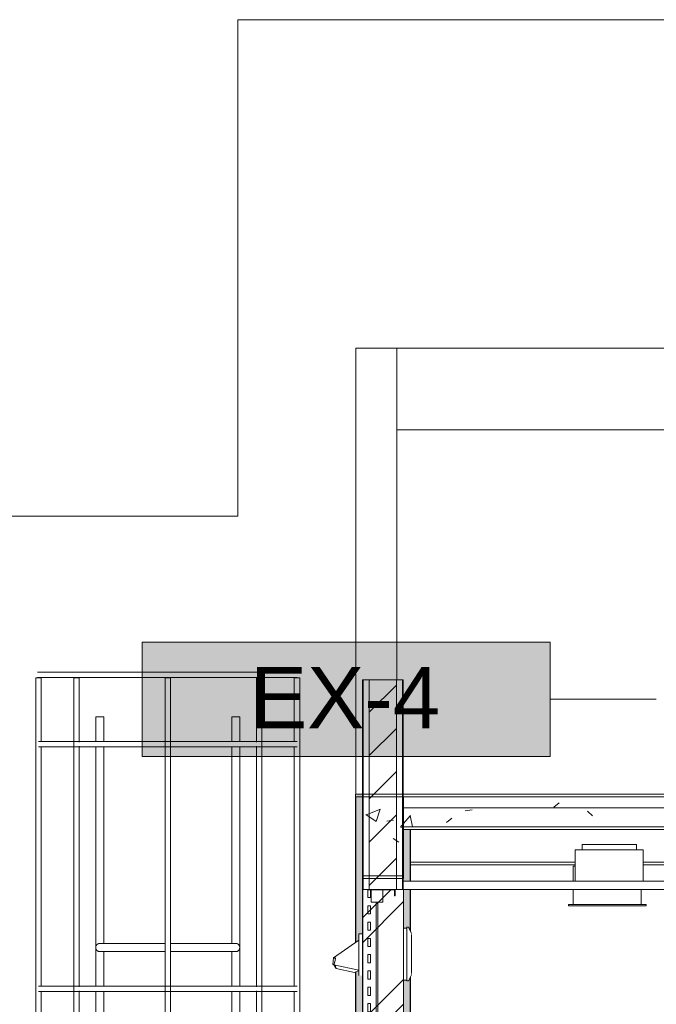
# Model space of a CAD drawing. Header units: metres. Extents: x 3.7 to 90.5, y -1.7 to 14.3.
# Tile 110 of 256: x 31.1 to 33.4, y 8.1 to 11.7. Entities that reach past the tile are written whole.
import ezdxf

# ---------------------------------------------------------------- set-up
doc = ezdxf.new("R2010")
doc.units = ezdxf.units.M
for name, color, linetype, lineweight in [('A-CLNG', 7, 'Continuous', 18), ('A-COLS', 7, 'Continuous', 18), ('A-FLOR', 7, 'Continuous', 18), ('A-FLOR-PATT', 7, 'Continuous', 18), ('A-GLAZ', 7, 'Continuous', 18), ('A-WALL', 7, 'Continuous', 18), ('A-WALL-PATT', 7, 'Continuous', 18), ('E-LITE-EQPM', 7, 'Continuous', 18), ('M-EQPM', 7, 'Continuous', 18), ('S-BEAM', 7, 'Continuous', 18), ('S-COLS', 7, 'Continuous', 18)]:
    doc.layers.add(name, color=color, linetype=linetype, lineweight=lineweight)
doc.layers.add('M-EQPM-IDEN', color=1, linetype='Continuous', lineweight=9, true_color=0xff0000)
doc.styles.add('Arial_1', font='arial.ttf', dxfattribs={"height": 0.225})
pattern_1 = [(50, (22.355, 98.755), (0.5465545, -0.047815), [0.05715, -0.62865]), (355, (22.355, 98.755), (-0.1057276, 0.573166), [0.04572, -0.50292]), (100.451, (22.401, 98.751), (0.4408277, 0.525349), [0.04857, -0.53427]), (46.184, (22.355, 98.907), (0.8132374, -0.126129), [0.08572, -0.94297]), (96.636, (22.423, 98.897), (0.712212, 0.742287), [0.07286, -0.80141]), (351.184, (22.355, 98.907), (0.712217, 0.742274), [0.06858, -0.75438]), (21, (22.431, 98.869), (0.4548461, -0.306795), [0.05715, -0.62865]), (326, (22.431, 98.869), (0.185405, 0.55256), [0.04572, -0.50292]), (71.451, (22.469, 98.844), (0.640251, 0.2457632), [0.04857, -0.53427]), (37.5, (22.355, 98.755), (0.00926095, 0.2536672), [0.02515, -0.47168, 0.02515, -0.48539, -0.50482]), (37.5, (22.355, 98.755), (0.00926095, 0.2536672), [-1.007, 0.02515, -0.47968]), (7.5, (22.355, 98.755), (0.2004558, 0.30054595), [0.02515, -0.26594, 0.02515, -0.46025, -0.1924]), (7.5, (22.355, 98.755), (0.2004558, 0.30054595), [-0.77648, 0.02515, -0.16726]), (327.5, (22.185, 98.755), (0.40676816, -0.0171882), [0.02515, -0.16535, 0.02515, -0.56921, -0.78867]), (327.5, (22.185, 98.755), (0.40676816, -0.0171882), [-0.78486, 0.02515, -0.76352]), (317.5, (22.109, 98.755), (0.4443832, 0.0762794), [0.02515, -0.2225, 0.02515, -0.36957, -0.56007]), (317.5, (22.109, 98.755), (0.4443832, 0.0762794), [-0.64237, 0.02515, -0.53492])]

# ---------------------------------------------------------------- blocks, each defined once
blk = doc.blocks.new('CBasculante 2_00m com grade2 - J7 basculante 2_00 x 0_50 banheiro-7181105-Corte 1')
at = {"layer": 'A-GLAZ'}
for p, q in [((32.3923, 8.54), (32.3823, 8.54)), ((32.3823, 8.54), (32.3823, 8.538)), ((32.3923, 8.54), (32.3823, 8.54)), ((32.3823, 8.54), (32.3823, 8.51)), ((32.3823, 8.538), (32.3923, 8.538)), ((32.3823, 8.51), (32.3923, 8.51)), ((32.3923, 8.538), (32.3923, 8.54)), ((32.4823, 8.54), (32.3923, 8.54)), ((32.3923, 8.54), (32.3923, 8.516)), ((32.3923, 8.51), (32.3923, 8.54)), ((32.3923, 8.516), (32.3943, 8.516)), ((32.3943, 8.538), (32.3943, 8.493)), ((32.4373, 8.538), (32.3943, 8.538)), ((32.3943, 8.516), (32.3943, 8.538)), ((32.3943, 8.538), (32.4803, 8.538)), ((32.4373, 8.493), (32.4373, 8.538)), ((32.4803, 8.538), (32.4803, 8.516)), ((32.4803, 8.516), (32.4823, 8.516)), ((32.4823, 8.516), (32.4823, 8.54)), ((32.3923, 8.48), (32.3823, 8.48)), ((32.3823, 8.48), (32.3823, 8.45)), ((32.3923, 8.45), (32.3923, 8.48)), ((32.3943, 8.493), (32.4373, 8.493)), ((32.4188, 8.493), (32.4128, 8.493)), ((32.4128, 8.493), (32.4128, 8.087)), ((32.4188, 8.087), (32.4188, 8.493)), ((32.3823, 8.45), (32.3923, 8.45)), ((32.3923, 8.42), (32.3823, 8.42)), ((32.3823, 8.42), (32.3823, 8.39)), ((32.3923, 8.39), (32.3923, 8.42)), ((32.3823, 8.39), (32.3923, 8.39)), ((32.3923, 8.36), (32.3823, 8.36)), ((32.3823, 8.36), (32.3823, 8.33)), ((32.3823, 8.33), (32.3923, 8.33)), ((32.3923, 8.33), (32.3923, 8.36)), ((32.3923, 8.3), (32.3823, 8.3)), ((32.3823, 8.3), (32.3823, 8.27)), ((32.3923, 8.27), (32.3923, 8.3)), ((32.3823, 8.27), (32.3923, 8.27)), ((32.3923, 8.24), (32.3823, 8.24)), ((32.3823, 8.24), (32.3823, 8.21)), ((32.3923, 8.21), (32.3923, 8.24)), ((32.3823, 8.21), (32.3923, 8.21)), ((32.3923, 8.18), (32.3823, 8.18)), ((32.3823, 8.18), (32.3823, 8.15)), ((32.3823, 8.15), (32.3923, 8.15)), ((32.3923, 8.15), (32.3923, 8.18)), ((32.3923, 8.12), (32.3823, 8.12)), ((32.3823, 8.12), (32.3823, 8.09)), ((32.3923, 8.09), (32.3923, 8.12)), ((32.3823, 8.09), (32.3923, 8.09)), ((32.3943, 8.087), (32.3943, 8.042)), ((32.4373, 8.087), (32.3943, 8.087)), ((32.4128, 8.087), (32.4188, 8.087)), ((32.4373, 8.042), (32.4373, 8.087)), ((32.3923, 8.042), (32.3823, 8.042)), ((32.3823, 8.042), (32.3823, 8.04)), ((32.3823, 8.04), (32.3923, 8.04)), ((32.3943, 8.064), (32.3923, 8.064)), ((32.3923, 8.064), (32.3923, 8.04)), ((32.3923, 8.04), (32.3923, 8.042)), ((32.3923, 8.04), (32.4823, 8.04)), ((32.3943, 8.042), (32.3943, 8.064)), ((32.3943, 8.042), (32.4373, 8.042)), ((32.4803, 8.042), (32.3943, 8.042)), ((32.4823, 8.064), (32.4803, 8.064)), ((32.4803, 8.064), (32.4803, 8.042)), ((32.4823, 8.04), (32.4823, 8.064))]:
    blk.add_line(p, q, dxfattribs=at)
blk = doc.blocks.new('ESCADA MARINHEIRO 90cm - RA13_10m³-2850396-Corte 1')
at = {"layer": 'M-EQPM', "color": 1, "true_color": 0xff0000}
for p, q in [((31.1619, 9.3182), (31.1619, 5.674)), ((31.1719, 9.3182), (31.1619, 9.3182)), ((31.1819, 9.3182), (31.1719, 9.3182)), ((31.1819, 9.0838), (31.1819, 9.3182)), ((31.301, 9.3182), (31.301, 5.674)), ((31.311, 9.3182), (31.301, 9.3182)), ((31.321, 9.3182), (31.311, 9.3182)), ((31.321, 9.0813), (31.321, 9.3182)), ((31.6369, 9.3182), (31.6369, 5.674)), ((31.6469, 9.3182), (31.6369, 9.3182)), ((31.6569, 9.3182), (31.6469, 9.3182)), ((31.6569, 5.674), (31.6569, 9.3182)), ((31.9728, 9.3182), (31.9728, 9.0816)), ((31.9828, 9.3182), (31.9728, 9.3182)), ((31.9928, 9.3182), (31.9828, 9.3182)), ((31.9928, 5.674), (31.9928, 9.3182)), ((32.1119, 9.3182), (32.1119, 9.0838)), ((32.1219, 9.3182), (32.1119, 9.3182)), ((32.1319, 9.3182), (32.1219, 9.3182)), ((32.1319, 5.674), (32.1319, 9.3182)), ((31.3819, 9.174), (31.3819, 9.0831)), ((31.3969, 9.174), (31.3819, 9.174)), ((31.4119, 9.174), (31.3969, 9.174)), ((31.4119, 9.0837), (31.4119, 9.174)), ((31.8819, 9.174), (31.8819, 9.083)), ((31.8969, 9.174), (31.8819, 9.174)), ((31.9119, 9.174), (31.8969, 9.174)), ((31.9119, 9.0836), (31.9119, 9.174)), ((31.1819, 8.1838), (31.1819, 9.0641)), ((31.321, 8.1813), (31.321, 9.0666)), ((31.3819, 9.0642), (31.3819, 8.1831)), ((31.4119, 8.3412), (31.4119, 9.064)), ((31.8819, 9.0643), (31.8819, 8.3412)), ((31.9119, 8.1836), (31.9119, 9.0645)), ((31.9728, 9.0666), (31.9728, 8.1816)), ((32.1119, 9.0641), (32.1119, 8.1838)), ((31.637, 8.3412), (31.3969, 8.3412)), ((31.8969, 8.3412), (31.6569, 8.3412)), ((31.3969, 8.3112), (31.637, 8.3112)), ((31.4119, 8.1837), (31.4119, 8.3112)), ((31.6569, 8.3112), (31.8969, 8.3112)), ((31.8819, 8.3113), (31.8819, 8.183)), ((31.1819, 7.2838), (31.1819, 8.1641)), ((31.321, 7.2813), (31.321, 8.1666)), ((31.3819, 8.1642), (31.3819, 7.2831)), ((31.4119, 8.0412), (31.4119, 8.164)), ((31.8819, 8.1643), (31.8819, 8.0412)), ((31.9119, 7.2836), (31.9119, 8.1645)), ((31.9728, 8.1666), (31.9728, 7.2816)), ((32.1119, 8.1641), (32.1119, 7.2838))]:
    blk.add_line(p, q, dxfattribs=at)
at = {"layer": 'M-EQPM', "color": 1, "true_color": 0xff0000, "flags": 128}
for points in [[(32.1202, 9.3387), (32.1198, 9.3387), (32.1187, 9.3387), (32.1168, 9.3387), (32.1141, 9.3387), (32.1107, 9.3387), (32.1066, 9.3387), (32.1017, 9.3387), (32.0961, 9.3387), (32.0898, 9.3387), (32.0827, 9.3387), (32.075, 9.3387), (32.0665, 9.3387), (32.0574, 9.3387), (32.0477, 9.3387), (32.0373, 9.3387), (32.0262, 9.3387), (32.0146, 9.3387), (32.0023, 9.3387), (31.9895, 9.3387), (31.9762, 9.3387), (31.9623, 9.3387), (31.9479, 9.3387), (31.933, 9.3387), (31.9176, 9.3387), (31.9019, 9.3387), (31.8857, 9.3387), (31.8691, 9.3387), (31.8522, 9.3387), (31.8349, 9.3387), (31.8173, 9.3387), (31.7995, 9.3387), (31.7814, 9.3387), (31.7631, 9.3387), (31.7446, 9.3387), (31.726, 9.3387), (31.7072, 9.3387), (31.6883, 9.3387), (31.6693, 9.3387), (31.6503, 9.3387), (31.6313, 9.3387), (31.6124, 9.3387), (31.5934, 9.3387), (31.5746, 9.3387), (31.5559, 9.3387), (31.5373, 9.3387), (31.5189, 9.3387), (31.5007, 9.3387), (31.4827, 9.3387), (31.465, 9.3387), (31.4475, 9.3387), (31.4304, 9.3387), (31.4137, 9.3387), (31.3973, 9.3387), (31.3813, 9.3387), (31.3657, 9.3387), (31.3505, 9.3387), (31.3359, 9.3387), (31.3217, 9.3387), (31.3081, 9.3387), (31.295, 9.3387), (31.2824, 9.3387), (31.2704, 9.3387), (31.2591, 9.3387), (31.2483, 9.3387), (31.2382, 9.3387), (31.2287, 9.3387), (31.2199, 9.3387), (31.2118, 9.3387), (31.2044, 9.3387), (31.1977, 9.3387), (31.1917, 9.3387), (31.1864, 9.3387), (31.1818, 9.3387), (31.178, 9.3387), (31.175, 9.3387), (31.1727, 9.3387), (31.1711, 9.3387), (31.1703, 9.3387), (31.1702, 9.3387)], [(31.1702, 9.3187), (31.1706, 9.3187), (31.1717, 9.3187), (31.1736, 9.3187), (31.1763, 9.3187), (31.1797, 9.3187), (31.1838, 9.3187), (31.1887, 9.3187), (31.1943, 9.3187), (31.2007, 9.3187), (31.2077, 9.3187), (31.2155, 9.3187), (31.2239, 9.3187), (31.233, 9.3187), (31.2428, 9.3187), (31.2532, 9.3187), (31.2642, 9.3187), (31.2759, 9.3187), (31.2881, 9.3187), (31.3009, 9.3187), (31.3143, 9.3187), (31.3282, 9.3187), (31.3426, 9.3187), (31.3575, 9.3187), (31.3728, 9.3187), (31.3886, 9.3187), (31.4048, 9.3187), (31.4213, 9.3187), (31.4383, 9.3187), (31.4555, 9.3187), (31.4731, 9.3187), (31.4909, 9.3187), (31.509, 9.3187), (31.5273, 9.3187), (31.5458, 9.3187), (31.5645, 9.3187), (31.5833, 9.3187), (31.6021, 9.3187), (31.6211, 9.3187), (31.6401, 9.3187), (31.6591, 9.3187), (31.6781, 9.3187), (31.697, 9.3187), (31.7158, 9.3187), (31.7346, 9.3187), (31.7531, 9.3187), (31.7715, 9.3187), (31.7898, 9.3187), (31.8077, 9.3187), (31.8255, 9.3187), (31.8429, 9.3187), (31.86, 9.3187), (31.8768, 9.3187), (31.8932, 9.3187), (31.9092, 9.3187), (31.9248, 9.3187), (31.9399, 9.3187), (31.9546, 9.3187), (31.9687, 9.3187), (31.9824, 9.3187), (31.9955, 9.3187), (32.008, 9.3187), (32.02, 9.3187), (32.0314, 9.3187), (32.0421, 9.3187), (32.0522, 9.3187), (32.0617, 9.3187), (32.0705, 9.3187), (32.0786, 9.3187), (32.0861, 9.3187), (32.0928, 9.3187), (32.0988, 9.3187), (32.1041, 9.3187), (32.1086, 9.3187), (32.1124, 9.3187), (32.1155, 9.3187), (32.1178, 9.3187), (32.1193, 9.3187), (32.1201, 9.3187), (32.1202, 9.3187)], [(32.1219, 9.084), (32.1215, 9.084), (32.1204, 9.084), (32.1185, 9.084), (32.1158, 9.084), (32.1124, 9.084), (32.1083, 9.084), (32.1034, 9.084), (32.0978, 9.084), (32.0914, 9.084), (32.0844, 9.084), (32.0767, 9.084), (32.0682, 9.084), (32.0591, 9.084), (32.0493, 9.084), (32.0389, 9.084), (32.0279, 9.084), (32.0162, 9.084), (32.004, 9.084), (31.9912, 9.084), (31.9778, 9.084), (31.9639, 9.084), (31.9495, 9.084), (31.9347, 9.084), (31.9193, 9.084), (31.9035, 9.084), (31.8874, 9.084), (31.8708, 9.084), (31.8538, 9.084), (31.8366, 9.084), (31.819, 9.084), (31.8012, 9.084), (31.7831, 9.084), (31.7648, 9.084), (31.7463, 9.084), (31.7276, 9.084), (31.7088, 9.084), (31.69, 9.084), (31.671, 9.084), (31.652, 9.084), (31.633, 9.084), (31.6141, 9.084), (31.5951, 9.084), (31.5763, 9.084), (31.5576, 9.084), (31.539, 9.084), (31.5206, 9.084), (31.5024, 9.084), (31.4844, 9.084), (31.4667, 9.084), (31.4492, 9.084), (31.4321, 9.084), (31.4153, 9.084), (31.3989, 9.084), (31.3829, 9.084), (31.3674, 9.084), (31.3522, 9.084), (31.3376, 9.084), (31.3234, 9.084), (31.3097, 9.084), (31.2966, 9.084), (31.2841, 9.084), (31.2721, 9.084), (31.2607, 9.084), (31.25, 9.084), (31.2399, 9.084), (31.2304, 9.084), (31.2216, 9.084), (31.2135, 9.084), (31.2061, 9.084), (31.1993, 9.084), (31.1933, 9.084), (31.1881, 9.084), (31.1835, 9.084), (31.1797, 9.084), (31.1766, 9.084), (31.1743, 9.084), (31.1728, 9.084), (31.172, 9.084), (31.1719, 9.084)], [(31.1719, 9.064), (31.1723, 9.064), (31.1734, 9.064), (31.1753, 9.064), (31.178, 9.064), (31.1814, 9.064), (31.1855, 9.064), (31.1904, 9.064), (31.196, 9.064), (31.2023, 9.064), (31.2094, 9.064), (31.2171, 9.064), (31.2256, 9.064), (31.2347, 9.064), (31.2444, 9.064), (31.2549, 9.064), (31.2659, 9.064), (31.2775, 9.064), (31.2898, 9.064), (31.3026, 9.064), (31.316, 9.064), (31.3299, 9.064), (31.3442, 9.064), (31.3591, 9.064), (31.3745, 9.064), (31.3903, 9.064), (31.4064, 9.064), (31.423, 9.064), (31.4399, 9.064), (31.4572, 9.064), (31.4748, 9.064), (31.4926, 9.064), (31.5107, 9.064), (31.529, 9.064), (31.5475, 9.064), (31.5662, 9.064), (31.5849, 9.064), (31.6038, 9.064), (31.6228, 9.064), (31.6418, 9.064), (31.6608, 9.064), (31.6797, 9.064), (31.6987, 9.064), (31.7175, 9.064), (31.7362, 9.064), (31.7548, 9.064), (31.7732, 9.064), (31.7914, 9.064), (31.8094, 9.064), (31.8271, 9.064), (31.8446, 9.064), (31.8617, 9.064), (31.8784, 9.064), (31.8948, 9.064), (31.9109, 9.064), (31.9264, 9.064), (31.9416, 9.064), (31.9562, 9.064), (31.9704, 9.064), (31.984, 9.064), (31.9972, 9.064), (32.0097, 9.064), (32.0217, 9.064), (32.033, 9.064), (32.0438, 9.064), (32.0539, 9.064), (32.0634, 9.064), (32.0722, 9.064), (32.0803, 9.064), (32.0877, 9.064), (32.0945, 9.064), (32.1005, 9.064), (32.1057, 9.064), (32.1103, 9.064), (32.1141, 9.064), (32.1171, 9.064), (32.1194, 9.064), (32.121, 9.064), (32.1218, 9.064), (32.1219, 9.064)], [(32.1219, 8.184), (32.1215, 8.184), (32.1204, 8.184), (32.1185, 8.184), (32.1158, 8.184), (32.1124, 8.184), (32.1083, 8.184), (32.1034, 8.184), (32.0978, 8.184), (32.0914, 8.184), (32.0844, 8.184), (32.0767, 8.184), (32.0682, 8.184), (32.0591, 8.184), (32.0493, 8.184), (32.0389, 8.184), (32.0279, 8.184), (32.0162, 8.184), (32.004, 8.184), (31.9912, 8.184), (31.9778, 8.184), (31.9639, 8.184), (31.9495, 8.184), (31.9347, 8.184), (31.9193, 8.184), (31.9035, 8.184), (31.8874, 8.184), (31.8708, 8.184), (31.8538, 8.184), (31.8366, 8.184), (31.819, 8.184), (31.8012, 8.184), (31.7831, 8.184), (31.7648, 8.184), (31.7463, 8.184), (31.7276, 8.184), (31.7088, 8.184), (31.69, 8.184), (31.671, 8.184), (31.652, 8.184), (31.633, 8.184), (31.6141, 8.184), (31.5951, 8.184), (31.5763, 8.184), (31.5576, 8.184), (31.539, 8.184), (31.5206, 8.184), (31.5024, 8.184), (31.4844, 8.184), (31.4667, 8.184), (31.4492, 8.184), (31.4321, 8.184), (31.4153, 8.184), (31.3989, 8.184), (31.3829, 8.184), (31.3674, 8.184), (31.3522, 8.184), (31.3376, 8.184), (31.3234, 8.184), (31.3097, 8.184), (31.2966, 8.184), (31.2841, 8.184), (31.2721, 8.184), (31.2607, 8.184), (31.25, 8.184), (31.2399, 8.184), (31.2304, 8.184), (31.2216, 8.184), (31.2135, 8.184), (31.2061, 8.184), (31.1993, 8.184), (31.1933, 8.184), (31.1881, 8.184), (31.1835, 8.184), (31.1797, 8.184), (31.1766, 8.184), (31.1743, 8.184), (31.1728, 8.184), (31.172, 8.184), (31.1719, 8.184)], [(31.1719, 8.164), (31.1723, 8.164), (31.1734, 8.164), (31.1753, 8.164), (31.178, 8.164), (31.1814, 8.164), (31.1855, 8.164), (31.1904, 8.164), (31.196, 8.164), (31.2023, 8.164), (31.2094, 8.164), (31.2171, 8.164), (31.2256, 8.164), (31.2347, 8.164), (31.2444, 8.164), (31.2549, 8.164), (31.2659, 8.164), (31.2775, 8.164), (31.2898, 8.164), (31.3026, 8.164), (31.316, 8.164), (31.3299, 8.164), (31.3442, 8.164), (31.3591, 8.164), (31.3745, 8.164), (31.3903, 8.164), (31.4064, 8.164), (31.423, 8.164), (31.4399, 8.164), (31.4572, 8.164), (31.4748, 8.164), (31.4926, 8.164), (31.5107, 8.164), (31.529, 8.164), (31.5475, 8.164), (31.5662, 8.164), (31.5849, 8.164), (31.6038, 8.164), (31.6228, 8.164), (31.6418, 8.164), (31.6608, 8.164), (31.6797, 8.164), (31.6987, 8.164), (31.7175, 8.164), (31.7362, 8.164), (31.7548, 8.164), (31.7732, 8.164), (31.7914, 8.164), (31.8094, 8.164), (31.8271, 8.164), (31.8446, 8.164), (31.8617, 8.164), (31.8784, 8.164), (31.8948, 8.164), (31.9109, 8.164), (31.9264, 8.164), (31.9416, 8.164), (31.9562, 8.164), (31.9704, 8.164), (31.984, 8.164), (31.9972, 8.164), (32.0097, 8.164), (32.0217, 8.164), (32.033, 8.164), (32.0438, 8.164), (32.0539, 8.164), (32.0634, 8.164), (32.0722, 8.164), (32.0803, 8.164), (32.0877, 8.164), (32.0945, 8.164), (32.1005, 8.164), (32.1057, 8.164), (32.1103, 8.164), (32.1141, 8.164), (32.1171, 8.164), (32.1194, 8.164), (32.121, 8.164), (32.1218, 8.164), (32.1219, 8.164)]]:
    blk.add_lwpolyline(points, dxfattribs=at)
at = {"layer": 'M-EQPM', "color": 1, "true_color": 0xff0000}
for centre, start, end in [((31.1702, 9.3287), 90, 105), ((31.1702, 9.3287), 255, 270), ((32.1202, 9.3287), 75, 90), ((32.1202, 9.3287), 270, 285)]:
    blk.add_arc(centre, 0.01, start, end, dxfattribs=at)
for points, knots in [([(31.3969, 8.3412), (31.3966, 8.3412), (31.3959, 8.3412), (31.3949, 8.3411), (31.394, 8.341), (31.393, 8.3407), (31.3921, 8.3405), (31.3912, 8.3401), (31.3903, 8.3397), (31.3894, 8.3392), (31.3886, 8.3387), (31.3875, 8.338), (31.3865, 8.3371), (31.3856, 8.3361), (31.3848, 8.3351), (31.3839, 8.3338), (31.383, 8.332), (31.3822, 8.3295), (31.3819, 8.3275), (31.3819, 8.3262)], [0.5, 0.5, 0.5, 0.5, 0.5208333, 0.5416667, 0.5625, 0.5833333, 0.6041667, 0.625, 0.6458333, 0.6666667, 0.6875, 0.7083333, 0.75, 0.7708333, 0.7916667, 0.8333333, 0.875, 0.9166667, 1, 1, 1, 1]), ([(31.8969, 8.3412), (31.8972, 8.3412), (31.8979, 8.3412), (31.8989, 8.3411), (31.8998, 8.341), (31.9008, 8.3407), (31.9017, 8.3405), (31.9026, 8.3401), (31.9035, 8.3397), (31.9044, 8.3392), (31.9052, 8.3387), (31.9063, 8.338), (31.9073, 8.3371), (31.9082, 8.3361), (31.909, 8.3351), (31.9099, 8.3338), (31.9108, 8.332), (31.9116, 8.3295), (31.9119, 8.3275), (31.9119, 8.3262)], [0.5, 0.5, 0.5, 0.5, 0.5208333, 0.5416667, 0.5625, 0.5833333, 0.6041667, 0.625, 0.6458333, 0.6666667, 0.6875, 0.7083333, 0.75, 0.7708333, 0.7916667, 0.8333333, 0.875, 0.9166667, 1, 1, 1, 1]), ([(31.3819, 8.3262), (31.3819, 8.3249), (31.3822, 8.323), (31.383, 8.3205), (31.3839, 8.3187), (31.3848, 8.3174), (31.3856, 8.3163), (31.3865, 8.3154), (31.3877, 8.3143), (31.3891, 8.3134), (31.3903, 8.3128), (31.3912, 8.3124), (31.3921, 8.312), (31.393, 8.3117), (31.394, 8.3115), (31.3949, 8.3114), (31.3959, 8.3113), (31.3966, 8.3112), (31.3969, 8.3112)], [0, 0, 0, 0, 0.0833333, 0.125, 0.1666667, 0.2083333, 0.2291667, 0.25, 0.2916667, 0.3333333, 0.3541667, 0.375, 0.3958333, 0.4166667, 0.4375, 0.4583333, 0.4791667, 0.5, 0.5, 0.5, 0.5]), ([(31.9119, 8.3262), (31.9119, 8.3249), (31.9116, 8.323), (31.9108, 8.3205), (31.9099, 8.3187), (31.909, 8.3174), (31.9082, 8.3163), (31.9073, 8.3154), (31.9061, 8.3143), (31.9047, 8.3134), (31.9035, 8.3128), (31.9026, 8.3124), (31.9017, 8.312), (31.9008, 8.3117), (31.8998, 8.3115), (31.8989, 8.3114), (31.8979, 8.3113), (31.8972, 8.3112), (31.8969, 8.3112)], [0, 0, 0, 0, 0.0833333, 0.125, 0.1666667, 0.2083333, 0.2291667, 0.25, 0.2916667, 0.3333333, 0.3541667, 0.375, 0.3958333, 0.4166667, 0.4375, 0.4583333, 0.4791667, 0.5, 0.5, 0.5, 0.5])]:
    blk.add_open_spline(points, degree=3, knots=knots, dxfattribs=at)
blk = doc.blocks.new('Light_-_LED_Recessed_fixture_-_Double_19510 - Light_-_LED_Recessed_fixture_-_Double_19510-V25-Corte 1')
at = {"layer": 'E-LITE-EQPM'}
for p, q in [((33.1373, 8.625), (33.1446, 8.625)), ((33.1373, 8.57), (33.1373, 8.625)), ((33.1373, 8.485), (33.1373, 8.54)), ((33.3873, 8.485), (33.3873, 8.54)), ((33.1198, 8.485), (33.4048, 8.485)), ((33.1198, 8.48), (33.1198, 8.485)), ((33.4048, 8.48), (33.1198, 8.48)), ((33.4048, 8.48), (33.4048, 8.485))]:
    blk.add_line(p, q, dxfattribs=at)
blk = doc.blocks.new('Light_-_LED_Recessed_fixture_-_Double_19510 - Light_-_LED_Recessed_fixture_-_Double_19510-V27-Corte 1')
at = {"layer": 'E-LITE-EQPM'}
for p, q in [((33.1696, 8.705), (33.3696, 8.705)), ((33.1696, 8.685), (33.1696, 8.705)), ((33.3696, 8.685), (33.3696, 8.705)), ((33.1446, 8.685), (33.3946, 8.685)), ((33.1446, 8.57), (33.1446, 8.685)), ((33.3946, 8.57), (33.3946, 8.685))]:
    blk.add_line(p, q, dxfattribs=at)
blk = doc.blocks.new('4 GRE - ESCOLA DE CINEMA E AUDIOVISUAL CINE REX R07_rvt-1-Corte 1')
at = {"layer": 'A-FLOR-PATT'}
h = blk.add_hatch(dxfattribs=at)
h.set_pattern_fill('FP_1', color=256, style=0, pattern_type=2)
h.set_pattern_definition(pattern_1)
h.paths.add_polyline_path([(34.7642, 8.77), (35.0573, 8.77), (35.0573, 8.89), (32.5123, 8.89), (32.5123, 8.77), (34.4687, 8.77)])
at = {"layer": 'A-WALL-PATT', "true_color": 0x808080}
h = blk.add_hatch(dxfattribs=at)
h.set_pattern_fill('FP_1', color=8, style=0, pattern_type=2)
h.set_pattern_definition(pattern_1)
h.paths.add_polyline_path([(32.3648, 5.9407), (32.3648, 8.04), (32.3623, 8.04), (32.3623, 5.9407)])
h.paths.add_polyline_path([(32.3648, 8.54), (32.3648, 9.3104), (32.3623, 9.3104), (32.3623, 8.54)])
h = blk.add_hatch(dxfattribs=at)
h.set_pattern_fill('FP_2', color=8, style=0, pattern_type=2)
h.set_pattern_definition([(45, (22.355, 98.755), (-0.07954951, 0.07954951), [])])
h.paths.add_polyline_path([(32.4873, 5.9407), (32.4873, 8.04), (32.3873, 8.04), (32.3873, 5.9407), (32.4001, 5.9407)])
h.paths.add_polyline_path([(32.4873, 8.54), (32.4873, 9.3104), (32.3873, 9.3104), (32.3873, 8.54), (32.4001, 8.54)])
h = blk.add_hatch(dxfattribs=at)
h.set_pattern_fill('FP_1', color=8, style=0, pattern_type=2)
h.set_pattern_definition(pattern_1)
h.paths.add_polyline_path([(32.5123, 5.9407), (32.5123, 8.04), (32.5098, 8.04), (32.5098, 5.9407)])
h.paths.add_polyline_path([(32.5123, 8.54), (32.5123, 9.3104), (32.5098, 9.3104), (32.5098, 8.54)])
at = {"layer": 'S-BEAM'}
h = blk.add_hatch(dxfattribs=at)
h.set_pattern_fill('FP_1', color=256, style=0, pattern_type=2)
h.set_pattern_definition(pattern_1)
h.paths.add_polyline_path([(32.4001, 8.59), (32.5123, 8.59), (32.5123, 8.89), (32.3623, 8.89), (32.3623, 8.59)])
at = {"layer": 'S-COLS'}
h = blk.add_hatch(dxfattribs=at)
h.set_pattern_fill('FP_5', color=256, style=0, pattern_type=2)
h.set_pattern_definition([(50, (22.355, 98.755), (0.27327405, -0.02391137), [0.02857, -0.31432]), (355, (22.355, 98.755), (-0.0528634, 0.2865879), [0.02286, -0.25146]), (100.451, (22.378, 98.753), (0.22041785, 0.26268036), [0.02429, -0.26714]), (46.184, (22.355, 98.831), (0.4066185, -0.0630575), [0.04286, -0.47149]), (96.636, (22.389, 98.826), (0.3561065, 0.3711386), [0.03643, -0.4007]), (351.184, (22.355, 98.831), (0.3561083, 0.371137), [0.03429, -0.37719]), (21, (22.393, 98.812), (0.2274184, -0.15339924), [0.02858, -0.31433]), (326, (22.393, 98.812), (0.0927052, 0.2762841), [0.02286, -0.25146]), (71.451, (22.412, 98.799), (0.3201318, 0.1228847), [0.02429, -0.26714]), (37.5, (22.355, 98.755), (0.00463748, 0.12683267), [0.00251, -0.2459, 0.00251, -0.25276, -0.25241]), (37.5, (22.355, 98.755), (0.00463748, 0.12683267), [-0.50368, 0.00251, -0.2499]), (7.5, (22.355, 98.755), (0.10023351, 0.15026867), [0.00251, -0.14303, 0.00251, -0.24018, -0.0962]), (7.5, (22.355, 98.755), (0.10023351, 0.15026867), [-0.38824, 0.00251, -0.09369]), (327.5, (22.27, 98.755), (0.20338408, -0.0085941), [0.00251, -0.09274, 0.00251, -0.29467, -0.39433]), (327.5, (22.27, 98.755), (0.20338408, -0.0085941), [-0.39243, 0.00251, -0.39182]), (317.5, (22.232, 98.755), (0.22219158, 0.0381397), [0.00251, -0.12131, 0.00251, -0.19484, -0.28003]), (317.5, (22.232, 98.755), (0.22219158, 0.0381397), [-0.32118, 0.00251, -0.27752])])
h.paths.add_polyline_path([(32.5341, -1.0401), (32.5373, -1.0401), (32.5373, -0.26), (32.4873, -0.26), (32.4873, -0.46), (32.3373, -0.46), (32.3373, -1.0401), (32.4873, -1.0401)])
h.paths.add_polyline_path([(32.5321, -0.14), (32.5373, -0.14), (32.5373, 2.02), (32.4873, 2.02), (32.4873, -0.14)])
h.paths.add_polyline_path([(32.5373, 2.315), (32.5373, 2.47), (32.4873, 2.47), (32.4873, 2.315), (32.5267, 2.315)])
h.paths.add_polyline_path([(32.4873, 2.5), (32.5373, 2.5), (32.5373, 2.89), (32.5136, 2.89), (32.5136, 2.61), (32.4873, 2.61), (32.4873, 2.5301)])
h.paths.add_polyline_path([(32.3623, 3.02), (32.5373, 3.02), (32.5373, 5.91), (32.5136, 5.91), (32.5136, 5.91), (32.3636, 5.91), (32.3636, 5.92), (32.3623, 5.92), (32.3623, 8.2229), (32.3485, 8.2237), (32.3485, 8.2422), (32.3373, 8.2362), (32.3373, 3.02), (32.3495, 3.02)])
h.paths.add_polyline_path([(32.5136, 6.04), (32.5373, 6.04), (32.5373, 6.96), (32.5136, 6.96), (32.5136, 6.1002)])
h.paths.add_polyline_path([(32.5165, 6.99), (32.5373, 6.99), (32.5373, 8.2151), (32.5323, 8.2056), (32.5287, 8.2032), (32.5256, 8.2032), (32.5256, 8.2065), (32.5156, 8.2065), (32.5156, 8.2123), (32.5145, 8.2123), (32.5145, 8.2207), (32.5139, 8.2219), (32.5138, 8.222), (32.5139, 8.2357), (32.5136, 8.2216), (32.5136, 6.99)])
h.paths.add_polyline_path([(32.3373, 8.3451), (32.3485, 8.3529), (32.3485, 8.3761), (32.3623, 8.3761), (32.3623, 8.89), (32.3373, 8.89), (32.3373, 8.3457)])
h.paths.add_polyline_path([(32.514, 8.3544), (32.5156, 8.398), (32.5256, 8.398), (32.5256, 8.4013), (32.5287, 8.4013), (32.5333, 8.3983), (32.5373, 8.3894), (32.5373, 8.54), (32.5136, 8.54), (32.5139, 8.3544)])
h.paths.add_polyline_path([(32.5136, 8.57), (32.5373, 8.57), (32.5373, 8.76), (32.5136, 8.76), (32.513, 8.58), (32.5123, 8.58), (32.513, 8.57)])
at = {"layer": 'A-CLNG'}
for p, q in [((35.0573, 8.57), (32.5123, 8.57)), ((32.5123, 8.57), (32.5123, 8.54)), ((32.5123, 8.54), (35.0573, 8.54))]:
    blk.add_line(p, q, dxfattribs=at)
at = {"layer": 'A-FLOR'}
for p, q in [((35.0573, 8.89), (32.5123, 8.89)), ((32.5123, 8.89), (32.5123, 8.77)), ((32.5123, 8.77), (35.0573, 8.77))]:
    blk.add_line(p, q, dxfattribs=at)
at = {"layer": 'A-WALL'}
for p, q in [((35.0086, 11.7383), (31.9039, 11.7383)), ((31.9039, 11.7383), (31.9039, 9.9121)), ((31.9039, 9.9121), (22.5873, 9.9121)), ((32.5123, 9.3104), (32.3623, 9.3104)), ((32.3623, 9.3104), (32.3623, 8.54)), ((32.3648, 8.54), (32.3648, 9.3104)), ((32.3873, 8.54), (32.3873, 9.3104)), ((32.4873, 8.54), (32.4873, 9.3104)), ((32.5098, 8.54), (32.5098, 9.3104)), ((32.5123, 8.54), (32.5123, 9.3104)), ((32.3623, 8.54), (32.5123, 8.54)), ((32.3623, 8.04), (32.3623, 8.54))]:
    blk.add_line(p, q, dxfattribs=at)
at = {"layer": 'S-BEAM'}
for p, q in [((32.5123, 8.89), (32.3623, 8.89)), ((32.3623, 8.89), (32.3623, 8.59)), ((32.5123, 8.59), (32.5123, 8.89)), ((32.5386, 8.64), (33.1446, 8.64)), ((33.3946, 8.64), (34.2373, 8.64)), ((32.3623, 8.59), (32.5123, 8.59))]:
    blk.add_line(p, q, dxfattribs=at)
at = {"layer": 'S-COLS'}
for p, q in [((32.3373, 8.3451), (32.3373, 8.89)), ((32.3623, 8.89), (32.3373, 8.89)), ((32.5373, 8.76), (32.5373, 8.57)), ((32.5373, 8.54), (32.5373, 8.3894)), ((32.3373, 3.02), (32.3373, 8.2362)), ((32.5373, 8.2151), (32.5373, 6.99))]:
    blk.add_line(p, q, dxfattribs=at)
at = {"layer": 'A-GLAZ', "lineweight": 18}
blk.add_blockref('CBasculante 2_00m com grade2 - J7 basculante 2_00 x 0_50 banheiro-7181105-Corte 1', (0, 0), dxfattribs=at)
at = {"layer": 'E-LITE-EQPM', "lineweight": 18}
for name in ['Light_-_LED_Recessed_fixture_-_Double_19510 - Light_-_LED_Recessed_fixture_-_Double_19510-V27-Corte 1', 'Light_-_LED_Recessed_fixture_-_Double_19510 - Light_-_LED_Recessed_fixture_-_Double_19510-V25-Corte 1']:
    blk.add_blockref(name, (0, 0), dxfattribs=at)
at = {"layer": 'M-EQPM', "lineweight": 18}
blk.add_blockref('ESCADA MARINHEIRO 90cm - RA13_10m³-2850396-Corte 1', (0, 0), dxfattribs=at)
blk = doc.blocks.new('Family - P8-298781-Corte 1')
at = {"layer": 'A-COLS'}
for p, q in [((32.3386, 8.89), (32.3386, 10.53)), ((32.4886, 10.53), (32.3386, 10.53)), ((32.4886, 9.3104), (32.4886, 10.53))]:
    blk.add_line(p, q, dxfattribs=at)
blk = doc.blocks.new('Family - P8-301688-Corte 1')
at = {"layer": 'S-COLS'}
for p, q in [((32.3386, 8.89), (32.3386, 10.53)), ((32.4886, 10.53), (32.3386, 10.53)), ((32.4886, 9.3104), (32.4886, 10.53))]:
    blk.add_line(p, q, dxfattribs=at)
blk = doc.blocks.new('Family - V401-298787-Corte 1')
at = {"layer": 'S-BEAM'}
for p, q in [((33.7904, 10.53), (32.4886, 10.53)), ((32.4886, 10.23), (33.7904, 10.23))]:
    blk.add_line(p, q, dxfattribs=at)
blk = doc.blocks.new('Family - V338-300064-Corte 1')
at = {"layer": 'S-BEAM'}
for p, q in [((32.5136, 8.88), (32.3636, 8.88)), ((32.3636, 8.88), (32.3636, 8.58)), ((32.5136, 8.58), (32.5136, 8.88)), ((32.3636, 8.58), (32.5136, 8.58))]:
    blk.add_line(p, q, dxfattribs=at)
blk = doc.blocks.new('Family - V302-300100-Corte 1')
at = {"layer": 'S-BEAM'}
for p, q in [((32.5386, 8.63), (33.1446, 8.63)), ((33.3946, 8.63), (34.2373, 8.63))]:
    blk.add_line(p, q, dxfattribs=at)
blk = doc.blocks.new('Family - L304-300122-Corte 1')
at = {"layer": 'A-FLOR'}
for p, q in [((32.5136, 8.88), (32.5136, 8.84)), ((35.0586, 8.88), (32.5136, 8.88)), ((32.5136, 8.84), (35.0586, 8.84)), ((35.0573, 8.76), (32.5136, 8.76))]:
    blk.add_line(p, q, dxfattribs=at)
blk = doc.blocks.new('Family - P8-300234-Corte 1')
at = {"layer": 'A-COLS'}
for p, q in [((32.3386, 8.346), (32.3386, 8.88)), ((32.3623, 8.88), (32.3386, 8.88)), ((32.5386, 8.57), (32.5386, 8.76)), ((32.5386, 8.3866), (32.5386, 8.54)), ((32.3386, 6.03), (32.3386, 8.2369)), ((32.5386, 6.99), (32.5386, 8.2179)), ((32.5386, 6.04), (32.5386, 6.96)), ((32.3386, 6.03), (32.3623, 6.03))]:
    blk.add_line(p, q, dxfattribs=at)
blk = doc.blocks.new('Family - P8-301644-Corte 1')
at = {"layer": 'S-COLS'}
for p, q in [((32.3386, 8.346), (32.3386, 8.88)), ((32.3623, 8.88), (32.3386, 8.88)), ((32.5386, 8.57), (32.5386, 8.76)), ((32.5386, 8.3866), (32.5386, 8.54)), ((32.3386, 6.03), (32.3386, 8.2369)), ((32.5386, 6.99), (32.5386, 8.2179)), ((32.5386, 6.04), (32.5386, 6.96)), ((32.3386, 6.03), (32.3623, 6.03))]:
    blk.add_line(p, q, dxfattribs=at)
blk = doc.blocks.new('ESTRUTURAL CINE REX _011_IFC-1-Corte 1')
at = {"layer": 'A-COLS', "lineweight": 18}
for name in ['Family - P8-301688-Corte 1', 'Family - P8-301644-Corte 1']:
    blk.add_blockref(name, (0, 0), dxfattribs=at)
at = {"layer": 'A-FLOR', "lineweight": 18}
blk.add_blockref('Family - L304-300122-Corte 1', (0, 0), dxfattribs=at)
at = {"layer": 'S-BEAM', "lineweight": 18}
for name in ['Family - V401-298787-Corte 1', 'Family - V338-300064-Corte 1', 'Family - V302-300100-Corte 1']:
    blk.add_blockref(name, (0, 0), dxfattribs=at)
at = {"layer": 'S-COLS', "lineweight": 18}
for name in ['Family - P8-298781-Corte 1', 'Family - P8-300234-Corte 1']:
    blk.add_blockref(name, (0, 0), dxfattribs=at)
blk = doc.blocks.new('SPLITVENT_BTS - SPLITVENT G4_M5-1082357-Corte 1')
at = {"layer": 'M-EQPM', "color": 1, "true_color": 0xff0000}
for p, q in [((32.5287, 8.4013), (32.5256, 8.4013)), ((32.5256, 8.4013), (32.5256, 8.2032)), ((32.3623, 8.3761), (32.3485, 8.3761)), ((32.3485, 8.3761), (32.3485, 8.37)), ((32.3485, 8.2289), (32.3485, 8.37)), ((32.5256, 8.398), (32.5156, 8.398)), ((32.5424, 8.3783), (32.5333, 8.3983)), ((32.5426, 8.3743), (32.5426, 8.2302)), ((32.5426, 8.3743), (32.5426, 8.2302)), ((32.3485, 8.3529), (32.2562, 8.288)), ((32.254, 8.2636), (32.2562, 8.288)), ((32.2573, 8.2629), (32.2661, 8.249)), ((32.3485, 8.2425), (32.2578, 8.2628)), ((32.2628, 8.2857), (32.261, 8.2736)), ((32.2661, 8.249), (32.2627, 8.2617)), ((32.3332, 8.234), (32.2661, 8.249)), ((32.3485, 8.2422), (32.3332, 8.234)), ((32.3485, 8.2289), (32.3485, 8.2229)), ((32.5333, 8.2062), (32.5424, 8.2262)), ((32.5156, 8.2065), (32.5256, 8.2065)), ((32.5256, 8.2032), (32.5287, 8.2032))]:
    blk.add_line(p, q, dxfattribs=at)
at = {"layer": 'M-EQPM', "color": 1, "true_color": 0xff0000, "flags": 128}
for points in [[(32.5287, 8.4013), (32.5289, 8.4013), (32.5291, 8.4012), (32.5293, 8.4012), (32.5295, 8.4012), (32.5297, 8.4012), (32.5299, 8.4011), (32.5301, 8.4011), (32.5303, 8.401), (32.5305, 8.4009), (32.5307, 8.4009), (32.5308, 8.4008), (32.531, 8.4007), (32.5312, 8.4006), (32.5314, 8.4005), (32.5315, 8.4004), (32.5317, 8.4003), (32.5319, 8.4001), (32.532, 8.4), (32.5322, 8.3999), (32.5323, 8.3997), (32.5325, 8.3996), (32.5326, 8.3994), (32.5327, 8.3993), (32.5328, 8.3991), (32.5329, 8.3989), (32.533, 8.3988), (32.5331, 8.3986), (32.5332, 8.3984), (32.5333, 8.3983)], [(32.5136, 8.396), (32.5136, 8.396), (32.5136, 8.3961), (32.5136, 8.3962), (32.5136, 8.3963), (32.5137, 8.3964), (32.5137, 8.3964), (32.5137, 8.3965), (32.5137, 8.3966), (32.5138, 8.3967), (32.5138, 8.3967), (32.5138, 8.3968), (32.5138, 8.3969), (32.5139, 8.397), (32.5139, 8.397), (32.514, 8.3971), (32.514, 8.3972), (32.5141, 8.3972), (32.5141, 8.3973), (32.5142, 8.3974), (32.5142, 8.3974), (32.5143, 8.3975), (32.5144, 8.3975), (32.5144, 8.3976), (32.5145, 8.3976), (32.5145, 8.3977), (32.5146, 8.3977), (32.5147, 8.3977), (32.5148, 8.3978), (32.5148, 8.3978), (32.5149, 8.3978), (32.515, 8.3979), (32.5151, 8.3979), (32.5151, 8.3979), (32.5152, 8.3979), (32.5153, 8.3979), (32.5154, 8.398), (32.5155, 8.398), (32.5155, 8.398), (32.5156, 8.398), (32.5156, 8.398)], [(32.5424, 8.3783), (32.5424, 8.3783), (32.5424, 8.3782), (32.5425, 8.3781), (32.5425, 8.378), (32.5425, 8.378), (32.5425, 8.3779), (32.5425, 8.3778), (32.5425, 8.3777), (32.5426, 8.3776), (32.5426, 8.3776), (32.5426, 8.3775)], [(32.5426, 8.227), (32.5426, 8.2269), (32.5425, 8.2268), (32.5425, 8.2268), (32.5425, 8.2267), (32.5425, 8.2266), (32.5425, 8.2265), (32.5425, 8.2264), (32.5425, 8.2264), (32.5424, 8.2263), (32.5424, 8.2262), (32.5424, 8.2262)], [(32.5156, 8.2065), (32.5156, 8.2065), (32.5155, 8.2065), (32.5154, 8.2065), (32.5153, 8.2065), (32.5152, 8.2066), (32.5152, 8.2066), (32.5151, 8.2066), (32.515, 8.2066), (32.5149, 8.2067), (32.5149, 8.2067), (32.5148, 8.2067), (32.5147, 8.2068), (32.5146, 8.2068), (32.5146, 8.2068), (32.5145, 8.2069), (32.5144, 8.2069), (32.5144, 8.207), (32.5143, 8.207), (32.5142, 8.2071), (32.5142, 8.2071), (32.5141, 8.2072), (32.5141, 8.2073), (32.514, 8.2073), (32.514, 8.2074), (32.5139, 8.2074), (32.5139, 8.2075), (32.5139, 8.2076), (32.5138, 8.2077), (32.5138, 8.2077), (32.5138, 8.2078), (32.5137, 8.2079), (32.5137, 8.208), (32.5137, 8.208), (32.5137, 8.2081), (32.5137, 8.2082), (32.5136, 8.2083), (32.5136, 8.2084), (32.5136, 8.2084), (32.5136, 8.2085)], [(32.5333, 8.2062), (32.5332, 8.206), (32.5331, 8.2058), (32.533, 8.2057), (32.5329, 8.2055), (32.5328, 8.2053), (32.5327, 8.2052), (32.5325, 8.205), (32.5324, 8.2049), (32.5323, 8.2047), (32.5321, 8.2046), (32.532, 8.2044), (32.5318, 8.2043), (32.5316, 8.2042), (32.5315, 8.2041), (32.5313, 8.204), (32.5311, 8.2039), (32.531, 8.2038), (32.5308, 8.2037), (32.5306, 8.2036), (32.5304, 8.2035), (32.5302, 8.2035), (32.53, 8.2034), (32.5298, 8.2034), (32.5296, 8.2033), (32.5294, 8.2033), (32.5292, 8.2033), (32.529, 8.2033), (32.5288, 8.2032), (32.5287, 8.2032)]]:
    blk.add_lwpolyline(points, dxfattribs=at)
at = {"layer": 'M-EQPM', "color": 1, "true_color": 0xff0000}
for points, knots in [([(32.2578, 8.2628), (32.2569, 8.263), (32.2556, 8.2633), (32.2543, 8.2635), (32.254, 8.2636), (32.254, 8.2636)], [0, 0, 0, 0, 0.4, 0.7, 1, 1, 1, 1]), ([(32.2562, 8.288), (32.2562, 8.288), (32.2563, 8.2879), (32.2569, 8.2877), (32.2576, 8.2875), (32.2582, 8.2874), (32.2586, 8.2873), (32.2589, 8.2872), (32.2591, 8.2872), (32.2593, 8.2871), (32.2596, 8.2871), (32.2599, 8.287), (32.2602, 8.287), (32.2604, 8.287), (32.2605, 8.287), (32.2608, 8.2871), (32.2611, 8.2871), (32.2615, 8.2872), (32.2618, 8.2873), (32.2621, 8.2874), (32.2623, 8.2875), (32.2627, 8.2878), (32.263, 8.2881), (32.2632, 8.2883)], [0, 0, 0, 0, 0.142857, 0.285714, 0.428571, 0.5, 0.535714, 0.571429, 0.589286, 0.607143, 0.642857, 0.678571, 0.696429, 0.714286, 0.732143, 0.75, 0.785714, 0.821429, 0.857143, 0.875, 0.892857, 0.928571, 1, 1, 1, 1]), ([(32.261, 8.2736), (32.2608, 8.2732), (32.2604, 8.2726), (32.26, 8.2719), (32.2598, 8.2715), (32.2597, 8.2712), (32.2596, 8.2709), (32.2594, 8.2704), (32.2593, 8.2698), (32.2592, 8.2692), (32.2591, 8.2687), (32.259, 8.2684), (32.2589, 8.268), (32.2588, 8.2676), (32.2586, 8.2668), (32.2582, 8.2651), (32.2579, 8.2637), (32.2578, 8.2628)], [0, 0, 0, 0, 0.125, 0.1875, 0.21875, 0.25, 0.28125, 0.3125, 0.375, 0.4375, 0.46875, 0.5, 0.53125, 0.5625, 0.625, 0.75, 1, 1, 1, 1])]:
    blk.add_open_spline(points, degree=3, knots=knots, dxfattribs=at)
blk.add_open_spline([(32.2632, 8.2883), (32.2631, 8.2878), (32.263, 8.287), (32.2629, 8.2861), (32.2628, 8.2857)], degree=3, dxfattribs=at)
blk = doc.blocks.new('M_Identificador de equipamento mecânico_BTS - Em caixas-817025-Corte 1')
at = {"layer": 'M-EQPM-IDEN', "true_color": 0xf5f5f5}
blk.add_hatch(color=7, dxfattribs=at).paths.add_polyline_path([(40.5024, 13.631), (40.5024, 13.211), (39.0024, 13.211), (39.0024, 13.631)])
at = {"layer": 'M-EQPM-IDEN'}
for p, q in [((40.5024, 13.631), (39.0024, 13.631)), ((39.0024, 13.631), (39.0024, 13.211)), ((39.0024, 13.631), (40.5024, 13.631)), ((39.0024, 13.211), (39.0024, 13.631)), ((40.5024, 13.211), (40.5024, 13.631)), ((40.5024, 13.631), (40.5024, 13.211)), ((39.0024, 13.211), (40.5024, 13.211)), ((40.5024, 13.211), (39.0024, 13.211))]:
    blk.add_line(p, q, dxfattribs=at)

msp = doc.modelspace()

# ---------------------------------------------------------------- hatches: boundary and pattern name
at = {"layer": 'A-WALL-PATT'}
h = msp.add_hatch(dxfattribs=at)
h.set_pattern_fill('FP_17', color=256, style=0, pattern_type=2)
h.set_pattern_definition([(45, (22.355, 98.755), (-0.1885854, 0.1885854), []), (45, (22.355, 99.041), (-0.1885854, 0.1885854), [])])
h.paths.add_polyline_path([(32.5136, 6.04), (32.5136, 8.54), (32.3636, 8.54), (32.3636, 6.04), (32.4001, 6.04)])

# ---------------------------------------------------------------- linework, layer by layer
at = {"layer": 'A-WALL'}
for p, q in [((32.5136, 8.54), (32.3636, 8.54)), ((32.3636, 8.54), (32.3636, 6.04)), ((32.5136, 6.04), (32.5136, 8.54))]:
    msp.add_line(p, q, dxfattribs=at)
at = {"layer": 'M-EQPM-IDEN'}
msp.add_line((33.4424, 9.239), (33.0524, 9.239), dxfattribs=at)

# ---------------------------------------------------------------- block references
at = {"lineweight": 5}
for name in ['4 GRE - ESCOLA DE CINEMA E AUDIOVISUAL CINE REX R07_rvt-1-Corte 1', 'ESTRUTURAL CINE REX _011_IFC-1-Corte 1']:
    msp.add_blockref(name, (0, 0), dxfattribs=at)
at = {"layer": 'M-EQPM', "color": 1, "true_color": 0xff0000}
msp.add_blockref('SPLITVENT_BTS - SPLITVENT G4_M5-1082357-Corte 1', (0, 0), dxfattribs=at)
at = {"layer": 'M-EQPM-IDEN'}
msp.add_blockref('M_Identificador de equipamento mecânico_BTS - Em caixas-817025-Corte 1', (-7.4501, -4.182), dxfattribs=at)

# ---------------------------------------------------------------- texts
at = {"layer": 'M-EQPM-IDEN', "color": 7, "insert": (31.9496, 9.3577), "char_height": 0.225, "width": 0.847785, "attachment_point": 1, "style": 'Arial_1'}
msp.add_mtext('EX-4', dxfattribs=at)

doc.saveas('drawing.dxf')
